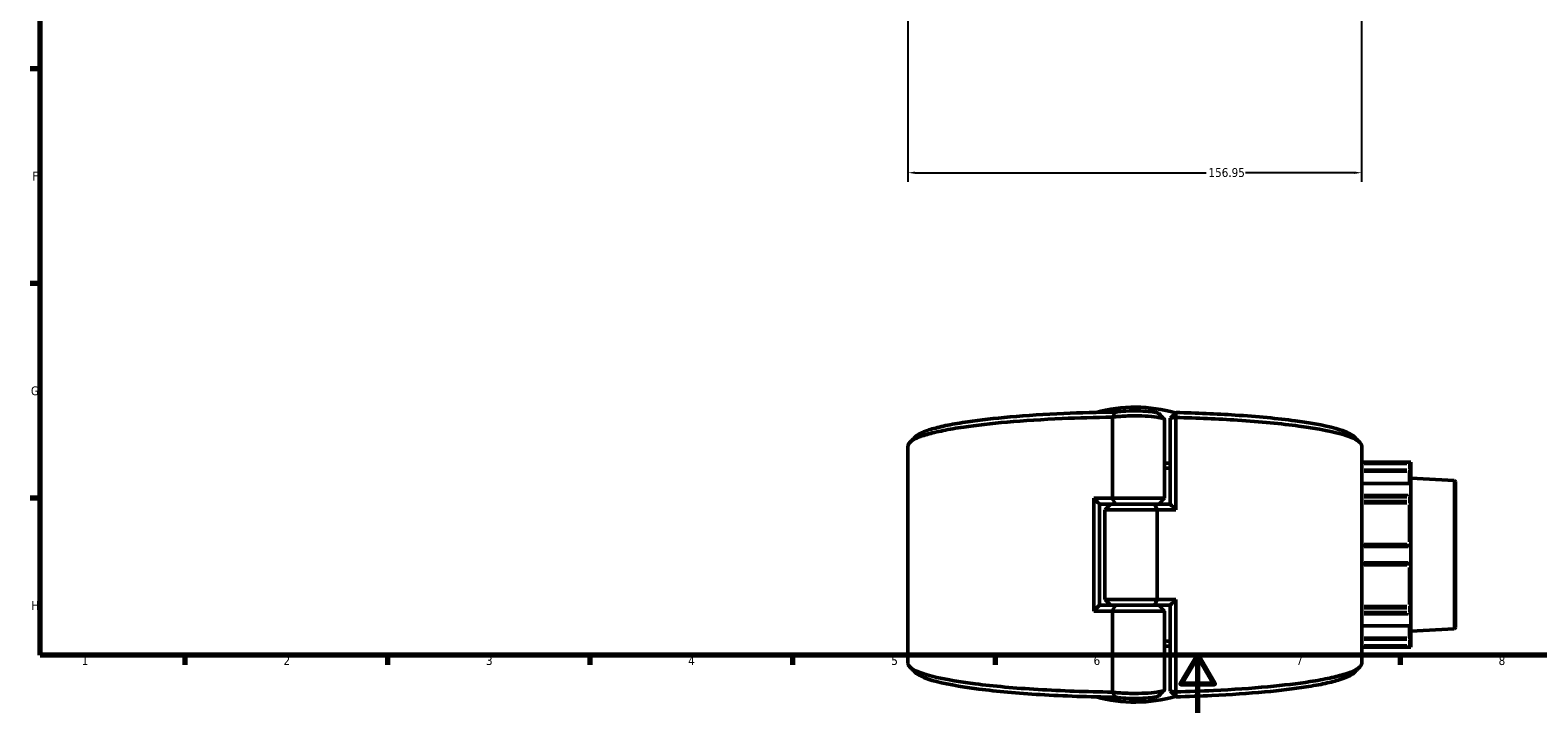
# Model space of a CAD drawing. Header units: millimetres. Extents: x 0 to 926, y 0 to 970.
# Tile 1 of 17: x 17 to 538, y 0 to 236. Entities that reach past the tile are written whole.
import ezdxf

# ---------------------------------------------------------------- set-up
doc = ezdxf.new("R2010")
doc.units = ezdxf.units.MM
for name, color, linetype, lineweight in [('Border (ANSI)', 7, 'Continuous', 70), ('Dimension (ANSI)', 7, 'Continuous', 25), ('Visible (ANSI)', 7, 'Continuous', 50), ('Visible Narrow (ANSI)', 7, 'Continuous', 35)]:
    doc.layers.add(name, color=color, linetype=linetype, lineweight=lineweight)
doc.styles.add('Note Text (ANSI)', font='tahoma.ttf')
doc.dimstyles.new('Default - mm (ANSI)', dxfattribs={"dimtxt": 3.048, "dimasz": 2.5, "dimexe": 3.175, "dimexo": 1.6002, "dimgap": 0.8, "dimtad": 0, "dimtoh": 1, "dimrnd": 1e-08, "dimzin": 4, "dimdsep": 46, "dimtxsty": 'Note Text (ANSI)', "dimcen": 0.09, "dimdle": 10, "dimclrd": 256, "dimclre": 256, "dimclrt": 256, "dimadec": 1, "dimazin": 1, "dimtfac": 1, "dimtofl": 0, "dimtmove": 0, "dimatfit": 3, "dimfxl": 1, "dimtolj": 1, "dimtzin": 4, "dimlwd": -1, "dimlwe": -1, "dimarcsym": 0})

# ---------------------------------------------------------------- blocks, each defined once
blk = doc.blocks.new('Borders Default Border')
at = {"layer": 'Border (ANSI)'}
for p, q in [((20, 222.75), (16.55, 222.75)), ((20, 148.5), (16.55, 148.5)), ((20, 74.25), (16.55, 74.25)), ((70.08, 20), (70.08, 16.55)), ((140.17, 20), (140.17, 16.55)), ((210.25, 20), (210.25, 16.55)), ((280.33, 20), (280.33, 16.55)), ((350.42, 20), (350.42, 16.55)), ((490.58, 20), (490.58, 16.55))]:
    blk.add_line(p, q, dxfattribs=at)
at = {"layer": 'Border (ANSI)', "flags": 128}
for points in [[(20, 20), (20, 574), (821, 574), (821, 20), (20, 20)], [(420.5, 0), (420.5, 20), (414.73, 10), (426.27, 10), (420.5, 20)]]:
    blk.add_lwpolyline(points, dxfattribs=at)
at = {"layer": 'Border (ANSI)', "char_height": 3.05, "attachment_point": 7, "style": 'Note Text (ANSI)'}
for s, insert in [('F', (17.29, 184.1)), ('G', (16.81, 109.79)), ('H', (16.97, 35.6)), ('1', (34.35, 16.55)), ('2', (104.2, 16.55)), ('3', (174.26, 16.49)), ('4', (244.23, 16.55)), ('5', (314.48, 16.49)), ('6', (384.49, 16.49)), ('7', (454.6, 16.55)), ('8', (524.63, 16.48))]:
    blk.add_mtext(s, dxfattribs=dict(at, insert=insert))
blk = doc.blocks.new('*D7')
at = {"layer": 'Defpoints', "color": 0, "transparency": 16777216}
for p in [(320.25, 323.69), (477.2, 326.55), (477.2, 186.81)]:
    blk.add_point(p, dxfattribs=at)
at = {"layer": 'Dimension (ANSI)', "transparency": 16777216}
for p, q in [((477.2, 324.95), (477.2, 183.63)), ((320.25, 322.09), (320.25, 183.63)), ((322.75, 186.81), (423.44, 186.81)), ((474.7, 186.81), (437.07, 186.81))]:
    blk.add_line(p, q, dxfattribs=at)
for points in [[(322.75, 187.22), (322.75, 186.39), (320.25, 186.81)], [(474.7, 187.22), (474.7, 186.39), (477.2, 186.81)]]:
    blk.add_solid(points, dxfattribs=at)
at = {"layer": 'Dimension (ANSI)', "transparency": 16777216, "insert": (424.24, 188.39), "char_height": 3.048, "attachment_point": 1, "style": 'Note Text (ANSI)'}
blk.add_mtext('\\A1;156.95', dxfattribs=at)

msp = doc.modelspace()

# ---------------------------------------------------------------- linework, layer by layer
at = {"layer": 'Visible (ANSI)'}
for p, q in [((390.987, 102.247), (390.987, 74.208)), ((409.075, 74.208), (409.075, 101.371)), ((411.005, 101.911), (413.005, 103.881)), ((412.976, 102.139), (411.005, 101.911)), ((411.005, 101.911), (411.005, 72.183)), ((412.976, 70.208), (412.976, 102.139)), ((320.255, 17.177), (320.255, 92.24)), ((477.255, 17.177), (477.255, 92.24)), ((494.215, 86.708), (477.255, 86.708)), ((494.213, 86.59), (493.715, 86.092)), ((494.215, 86.708), (494.215, 86.594)), ((494.215, 84.022), (494.215, 86.594)), ((494.215, 83.03), (494.215, 84.022)), ((494.068, 79.309), (477.255, 79.309)), ((494.215, 83.03), (494.215, 79.164)), ((509.281, 80.333), (494.215, 81.123)), ((494.215, 79.164), (494.215, 75.346)), ((509.755, 79.834), (509.755, 29.583)), ((384.533, 74.208), (384.533, 35.208)), ((384.533, 74.208), (390.987, 74.208)), ((390.987, 74.208), (409.075, 74.208)), ((407.075, 72.208), (409.075, 74.208)), ((494.215, 73.527), (494.215, 75.346)), ((494.215, 72.207), (494.215, 73.527)), ((386.505, 72.233), (386.505, 37.183)), ((392.018, 72.208), (386.505, 72.208)), ((390.435, 72.208), (388.435, 70.208)), ((406.522, 70.208), (388.435, 70.208)), ((388.435, 39.208), (388.435, 70.208)), ((405.491, 72.208), (392.018, 72.208)), ((392.018, 72.208), (405.491, 72.208)), ((405.491, 72.208), (411.005, 72.208)), ((412.976, 70.208), (406.522, 70.208)), ((406.522, 39.208), (406.522, 70.208)), ((494.215, 72.207), (494.215, 58.283)), ((493.715, 57.908), (477.255, 57.908)), ((494.215, 57.408), (494.215, 58.283)), ((494.215, 57.408), (494.215, 52.008)), ((477.255, 51.508), (493.715, 51.508)), ((494.215, 51.133), (494.215, 52.008)), ((494.215, 51.133), (494.215, 37.209)), ((386.505, 37.208), (392.018, 37.208)), ((388.435, 39.208), (406.522, 39.208)), ((390.435, 37.208), (388.435, 39.208)), ((392.018, 37.208), (405.491, 37.208)), ((405.491, 37.208), (392.018, 37.208)), ((411.005, 37.208), (405.491, 37.208)), ((406.522, 39.208), (412.976, 39.208)), ((407.075, 37.208), (409.075, 35.208)), ((411.005, 37.233), (411.005, 7.506)), ((412.976, 7.277), (412.976, 39.208)), ((494.215, 35.889), (494.215, 37.209)), ((390.987, 35.208), (384.533, 35.208)), ((409.075, 35.208), (390.987, 35.208)), ((390.987, 35.208), (390.987, 7.169)), ((409.075, 8.046), (409.075, 35.208)), ((494.215, 34.071), (494.215, 35.889)), ((494.215, 34.071), (494.215, 30.252)), ((477.255, 30.107), (494.068, 30.107)), ((494.215, 30.252), (494.215, 26.386)), ((509.281, 29.083), (494.215, 28.294)), ((494.215, 25.394), (494.215, 26.386)), ((494.215, 22.708), (477.255, 22.708)), ((493.715, 23.324), (494.213, 22.826)), ((494.215, 22.822), (494.215, 25.394)), ((494.215, 22.822), (494.215, 22.708)), ((411.005, 7.506), (412.976, 7.277)), ((413.005, 5.536), (411.005, 7.506))]:
    msp.add_line(p, q, dxfattribs=at)
for centre, radius, start, end in [((398.755, 54.708), 51, 73.96195, 105.30554), ((509.255, 79.834), 0.5, 0, 87), ((493.715, 57.408), 0.5, 4.9171, 90), ((493.715, 52.008), 0.5, 270, 355.0829), ((509.255, 29.583), 0.5, 273, 0), ((398.755, 54.708), 51, 254.69446, 286.03805)]:
    msp.add_arc(centre, radius, start, end, dxfattribs=at)
for centre, major_axis, start_param, end_param in [((493.715, 78.809), (0.462, 0.462), 5.9763058, 6.6758844), ((493.715, 74.991), (-0.462, -0.462), 1.1780972, 2.663074), ((493.715, 34.426), (0.462, -0.462), 0.4785187, 1.9634954), ((493.715, 30.607), (-0.462, 0.462), 2.7488936, 3.4484721)]:
    msp.add_ellipse(centre, major_axis=major_axis, ratio=0.4142136, start_param=start_param, end_param=end_param, dxfattribs=at)
for points, knots in [([(407.007, 103.523), (406.902, 103.628), (406.672, 103.732), (406.328, 103.829), (405.982, 103.927), (405.519, 104.018), (404.071, 104.226), (402.936, 104.326), (400.469, 104.445), (399.147, 104.466), (396.379, 104.427), (394.947, 104.355), (393.096, 104.177), (392.51, 104.1), (392.023, 104.014)], [1.6979386, 1.6979386, 1.6979386, 1.6979386, 1.9968441, 1.9968441, 1.9968441, 2.2984597, 2.2984597, 2.7810447, 2.7810447, 3.2499835, 3.2499835, 3.7869283, 3.7869283, 4.0850626, 4.0850626, 4.0850626, 4.0850626]), ([(320.256, 92.24), (320.256, 92.616), (320.42, 92.993), (320.75, 93.368), (321.194, 93.871), (321.935, 94.37), (323.995, 95.348), (325.313, 95.827), (328.496, 96.754), (330.361, 97.202), (334.594, 98.058), (336.962, 98.465), (343.963, 99.496), (349.021, 100.073), (360.45, 101.072), (366.881, 101.483), (379.246, 102.02), (385.083, 102.181), (390.987, 102.257)], [1.5675609, 1.5675609, 1.5675609, 1.5675609, 1.6800211, 1.6800211, 1.6800211, 1.8312165, 1.8312165, 1.9824119, 1.9824119, 2.1336072, 2.1336072, 2.2848026, 2.2848026, 2.5418348, 2.5418348, 2.8146659, 2.8146659, 3.042158, 3.042158, 3.042158, 3.042158]), ([(392.023, 104.014), (385.959, 103.946), (379.959, 103.784), (367.605, 103.248), (361.324, 102.846), (350.171, 101.869), (345.238, 101.306), (338.42, 100.299), (336.116, 99.901), (332, 99.066), (330.19, 98.629), (327.104, 97.724), (325.828, 97.256), (323.961, 96.359), (323.305, 95.931), (322.874, 95.5)], [-3.0534685, -3.0534685, -3.0534685, -3.0534685, -2.8146659, -2.8146659, -2.5418348, -2.5418348, -2.2848026, -2.2848026, -2.1336072, -2.1336072, -1.9824119, -1.9824119, -1.8312165, -1.8312165, -1.6981068, -1.6981068, -1.6981068, -1.6981068]), ([(390.987, 102.247), (391.49, 102.322), (392.056, 102.39), (394.134, 102.588), (395.874, 102.676), (399.23, 102.722), (400.832, 102.697), (403.833, 102.552), (405.225, 102.431), (407.026, 102.177), (407.609, 102.066), (408.054, 101.946), (408.499, 101.827), (408.807, 101.698), (409.036, 101.502), (409.074, 101.436), (409.074, 101.371)], [-4.012579, -4.012579, -4.012579, -4.012579, -3.7869283, -3.7869283, -3.2499835, -3.2499835, -2.7810447, -2.7810447, -2.2984597, -2.2984597, -1.9968441, -1.9968441, -1.9968441, -1.6952284, -1.6952284, -1.5461903, -1.5461903, -1.5461903, -1.5461903]), ([(392.023, 104.014), (391.846, 103.724), (391.672, 103.432), (391.332, 102.846), (391.165, 102.552), (391.001, 102.257)], [-0.27775388, -0.27775388, -0.27775388, -0.27775388, -0.13905133, -0.13905133, 0, 0, 0, 0]), ([(412.976, 102.139), (412.981, 102.43), (412.986, 102.72), (412.995, 103.3), (413, 103.591), (413.005, 103.881)], [-0.26701667, -0.26701667, -0.26701667, -0.26701667, -0.13352304, -0.13352304, 0, 0, 0, 0]), ([(412.976, 102.139), (420.368, 101.964), (427.564, 101.652), (442.185, 100.7), (449.413, 100.01), (462.337, 98.273), (467.777, 97.194), (474.458, 95.086), (476.319, 94.089), (476.98, 93.08), (477.163, 92.8), (477.255, 92.52), (477.255, 92.24)], [0.1827624, 0.1827624, 0.1827624, 0.1827624, 0.4709552, 0.4709552, 0.8111331, 0.8111331, 1.1879446, 1.1879446, 1.4903618, 1.4903618, 1.4903618, 1.5740318, 1.5740318, 1.5740318, 1.5740318]), ([(474.635, 95.5), (473.806, 96.328), (472.149, 97.142), (466.124, 99.058), (460.835, 100.111), (448.242, 101.809), (441.189, 102.482), (427.017, 103.406), (420.107, 103.708), (413.005, 103.881)], [-1.4434858, -1.4434858, -1.4434858, -1.4434858, -1.1879446, -1.1879446, -0.8111331, -0.8111331, -0.4709552, -0.4709552, -0.187408, -0.187408, -0.187408, -0.187408]), ([(411.005, 24.812), (410.917, 24.814), (410.83, 24.816), (410.188, 24.833), (409.632, 24.846), (409.075, 24.858)], [-0.20135532, -0.20135532, -0.20135532, -0.20135532, -0.196977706, -0.196977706, -0.169290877, -0.169290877, -0.169290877, -0.169290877]), ([(390.987, 7.16), (382.093, 7.273), (373.352, 7.584), (357.239, 8.56), (349.859, 9.222), (336.551, 10.912), (330.872, 11.97), (323.722, 14.053), (321.638, 15.042), (320.75, 16.049), (320.42, 16.423), (320.255, 16.8), (320.255, 17.177)], [-3.042158, -3.042158, -3.042158, -3.042158, -2.6994554, -2.6994554, -2.3592762, -2.3592762, -1.9824119, -1.9824119, -1.6800211, -1.6800211, -1.6800211, -1.5675609, -1.5675609, -1.5675609, -1.5675609]), ([(477.254, 17.177), (477.254, 16.897), (477.163, 16.616), (476.98, 16.337), (476.65, 15.832), (476.021, 15.331), (474.181, 14.345), (472.97, 13.861), (469.996, 12.923), (468.232, 12.468), (464.191, 11.597), (461.915, 11.182), (455.147, 10.125), (450.218, 9.53), (439.017, 8.489), (432.68, 8.055), (421.776, 7.536), (417.411, 7.382), (412.976, 7.277)], [-1.5740318, -1.5740318, -1.5740318, -1.5740318, -1.4903618, -1.4903618, -1.4903618, -1.3391532, -1.3391532, -1.1879446, -1.1879446, -1.036736, -1.036736, -0.8855274, -0.8855274, -0.6284727, -0.6284727, -0.3556647, -0.3556647, -0.1827624, -0.1827624, -0.1827624, -0.1827624]), ([(322.874, 13.916), (323.796, 12.995), (325.745, 12.091), (332.493, 10.112), (338.017, 9.079), (350.987, 7.428), (358.188, 6.781), (374.187, 5.811), (383.033, 5.504), (392.023, 5.402)], [1.6981068, 1.6981068, 1.6981068, 1.6981068, 1.9824119, 1.9824119, 2.3592762, 2.3592762, 2.6994554, 2.6994554, 3.0534685, 3.0534685, 3.0534685, 3.0534685]), ([(413.005, 5.536), (417.219, 5.638), (421.367, 5.786), (431.908, 6.287), (438.096, 6.712), (449.026, 7.729), (453.831, 8.31), (460.42, 9.342), (462.635, 9.748), (466.561, 10.598), (468.273, 11.042), (471.155, 11.958), (472.325, 12.43), (473.822, 13.243), (474.297, 13.578), (474.635, 13.916)], [0.187408, 0.187408, 0.187408, 0.187408, 0.3556647, 0.3556647, 0.6284727, 0.6284727, 0.8855274, 0.8855274, 1.036736, 1.036736, 1.1879446, 1.1879446, 1.3391532, 1.3391532, 1.4434858, 1.4434858, 1.4434858, 1.4434858]), ([(409.074, 8.046), (409.074, 7.98), (409.036, 7.915), (408.807, 7.718), (408.499, 7.59), (408.054, 7.47), (407.609, 7.35), (407.026, 7.239), (405.225, 6.985), (403.833, 6.864), (400.832, 6.72), (399.23, 6.694), (395.874, 6.741), (394.134, 6.829), (392.056, 7.027), (391.49, 7.094), (390.987, 7.169)], [1.5461903, 1.5461903, 1.5461903, 1.5461903, 1.6952284, 1.6952284, 1.9968441, 1.9968441, 1.9968441, 2.2984597, 2.2984597, 2.7810447, 2.7810447, 3.2499835, 3.2499835, 3.7869283, 3.7869283, 4.012579, 4.012579, 4.012579, 4.012579]), ([(391.001, 7.16), (391.163, 6.868), (391.329, 6.575), (391.669, 5.99), (391.845, 5.695), (392.023, 5.402)], [-0.27777942, -0.27777942, -0.27777942, -0.27777942, -0.13995573, -0.13995573, 0, 0, 0, 0]), ([(392.023, 5.402), (392.51, 5.316), (393.096, 5.24), (394.947, 5.062), (396.379, 4.989), (399.147, 4.95), (400.469, 4.972), (402.936, 5.091), (404.071, 5.191), (405.519, 5.399), (405.982, 5.49), (406.328, 5.588), (406.672, 5.685), (406.902, 5.788), (407.007, 5.894)], [-4.0850626, -4.0850626, -4.0850626, -4.0850626, -3.7869283, -3.7869283, -3.2499835, -3.2499835, -2.7810447, -2.7810447, -2.2984597, -2.2984597, -1.9968441, -1.9968441, -1.9968441, -1.6979386, -1.6979386, -1.6979386, -1.6979386]), ([(413.005, 5.536), (413, 5.826), (412.995, 6.116), (412.986, 6.697), (412.981, 6.987), (412.976, 7.277)], [-0.26701645, -0.26701645, -0.26701645, -0.26701645, -0.13349305, -0.13349305, 0, 0, 0, 0])]:
    msp.add_open_spline(points, degree=3, knots=knots, dxfattribs=at)
for points in [[(391.001, 102.257), (390.996, 102.254), (390.992, 102.251), (390.987, 102.247)], [(391.001, 102.257), (390.996, 102.257), (390.992, 102.257), (390.987, 102.257)], [(407.007, 103.523), (407.668, 102.861), (408.329, 102.2), (408.99, 101.539)], [(320.891, 93.517), (321.552, 94.178), (322.213, 94.839), (322.874, 95.5)], [(474.635, 95.5), (475.296, 94.839), (475.957, 94.178), (476.618, 93.517)], [(411.003, 86.347), (410.362, 86.331), (409.719, 86.316), (409.073, 86.302)], [(409.073, 84.559), (409.719, 84.573), (410.362, 84.589), (411.003, 84.605)], [(494.215, 86.594), (494.215, 86.593), (494.214, 86.592), (494.213, 86.59)], [(494.213, 79.192), (494.214, 79.183), (494.215, 79.173), (494.215, 79.164)], [(386.505, 72.233), (385.846, 72.888), (385.188, 73.546), (384.533, 74.208)], [(390.987, 74.208), (391.316, 73.541), (391.661, 72.868), (392.018, 72.208)], [(494.215, 75.346), (494.215, 75.335), (494.214, 75.324), (494.213, 75.313)], [(405.491, 72.208), (405.849, 71.549), (406.194, 70.875), (406.522, 70.208)], [(411.005, 72.183), (411.664, 71.529), (412.321, 70.87), (412.976, 70.208)], [(494.213, 57.451), (494.214, 57.437), (494.215, 57.422), (494.215, 57.408)], [(494.215, 52.008), (494.215, 51.994), (494.214, 51.98), (494.213, 51.965)], [(386.505, 37.183), (385.846, 36.529), (385.188, 35.87), (384.533, 35.208)], [(392.018, 37.208), (391.661, 36.549), (391.316, 35.875), (390.987, 35.208)], [(405.491, 37.208), (405.849, 37.868), (406.194, 38.541), (406.522, 39.208)], [(412.976, 39.208), (412.321, 38.546), (411.664, 37.888), (411.005, 37.233)], [(494.213, 34.104), (494.214, 34.093), (494.215, 34.082), (494.215, 34.071)], [(494.215, 30.252), (494.215, 30.243), (494.214, 30.234), (494.213, 30.225)], [(409.075, 23.115), (409.72, 23.102), (410.363, 23.087), (411.005, 23.07)], [(494.213, 22.826), (494.214, 22.825), (494.215, 22.824), (494.215, 22.822)], [(322.874, 13.916), (322.213, 14.578), (321.552, 15.239), (320.891, 15.9)], [(476.618, 15.9), (475.957, 15.239), (475.296, 14.578), (474.635, 13.916)], [(390.987, 7.169), (390.992, 7.166), (390.996, 7.163), (391.001, 7.16)], [(390.987, 7.16), (390.992, 7.16), (390.996, 7.16), (391.001, 7.16)], [(408.99, 7.877), (408.329, 7.216), (407.668, 6.555), (407.007, 5.894)]]:
    msp.add_open_spline(points, degree=3, dxfattribs=at)
at = {"layer": 'Visible Narrow (ANSI)'}
for p, q in [((478.078, 86.092), (492.892, 86.092)), ((492.892, 84.022), (478.078, 84.022)), ((478.078, 83.526), (492.892, 83.526)), ((493.365, 86.59), (478.103, 86.59)), ((493.715, 85.989), (493.715, 84.126)), ((493.715, 83.986), (493.715, 83.532)), ((494.213, 84.022), (493.754, 84.022)), ((478.103, 79.192), (493.365, 79.192)), ((493.715, 79.639), (493.715, 83.44)), ((509.281, 29.399), (509.281, 80.018)), ((478.078, 74.637), (492.892, 74.637)), ((492.892, 73.174), (478.078, 73.174)), ((493.365, 75.313), (478.103, 75.313)), ((493.715, 74.564), (493.715, 73.247)), ((493.715, 73.147), (493.715, 72.543)), ((478.078, 72.514), (492.892, 72.514)), ((493.715, 59.114), (493.715, 71.894)), ((492.892, 58.346), (478.078, 58.346)), ((478.103, 57.451), (493.365, 57.451)), ((493.715, 58.31), (493.715, 57.91)), ((478.078, 51.071), (492.892, 51.071)), ((493.365, 51.965), (478.103, 51.965)), ((493.715, 51.507), (493.715, 51.107)), ((493.715, 37.522), (493.715, 50.302)), ((492.892, 36.903), (478.078, 36.903)), ((493.715, 36.874), (493.715, 36.269)), ((478.078, 36.243), (492.892, 36.243)), ((492.892, 34.779), (478.078, 34.779)), ((478.103, 34.104), (493.365, 34.104)), ((493.715, 36.17), (493.715, 34.852)), ((493.365, 30.225), (478.103, 30.225)), ((493.715, 25.976), (493.715, 29.777)), ((492.892, 25.89), (478.078, 25.89)), ((478.078, 25.394), (492.892, 25.394)), ((492.892, 23.324), (478.078, 23.324)), ((478.103, 22.826), (493.365, 22.826)), ((493.715, 25.884), (493.715, 25.43)), ((493.715, 25.291), (493.715, 23.428)), ((493.754, 25.394), (494.213, 25.394))]:
    msp.add_line(p, q, dxfattribs=at)
for centre, ratio, start_param, end_param in [((493.715, 83.03), 0.9921283, 0.0785398, 1.4922565), ((493.715, 73.527), 0.7071068, 4.7909288, 6.2046455), ((493.715, 72.207), 0.6129928, 0.0785398, 1.4922565), ((493.715, 58.283), 0.1252256, 0.0785398, 1.4922565), ((493.715, 51.133), 0.1252256, 4.7909288, 6.2046455), ((493.715, 37.209), 0.6129928, 4.7909288, 6.2046455), ((493.715, 35.889), 0.7071068, 0.0785398, 1.4922565), ((493.715, 26.386), 0.9921283, 4.7909288, 6.2046455)]:
    msp.add_ellipse(centre, major_axis=(0.5, 0), ratio=ratio, start_param=start_param, end_param=end_param, dxfattribs=at)

# ---------------------------------------------------------------- block references
msp.add_blockref('Borders Default Border', (0, 0))

# ---------------------------------------------------------------- dimensions: what is measured, and where the dimension line sits
at = {"layer": 'Dimension (ANSI)'}
dim = msp.add_linear_dim(base=(477.203, 186.807), p1=(320.255, 323.693), p2=(477.203, 326.547), angle=180, dimstyle='Default - mm (ANSI)', override={"dimgap": 0.8, "dimtoh": 0, "dimdec": 2, "dimtol": 0, "dimlim": 0, "dimtp": 0, "dimtm": 0, "dimtdec": 2, "dimatfit": 1}, dxfattribs=at)
dim.commit()
dim.dimension.update_dxf_attribs({"geometry": '*D7', "text_midpoint": (430.255, 186.807), "dimtype": 160})

doc.saveas('drawing.dxf')
